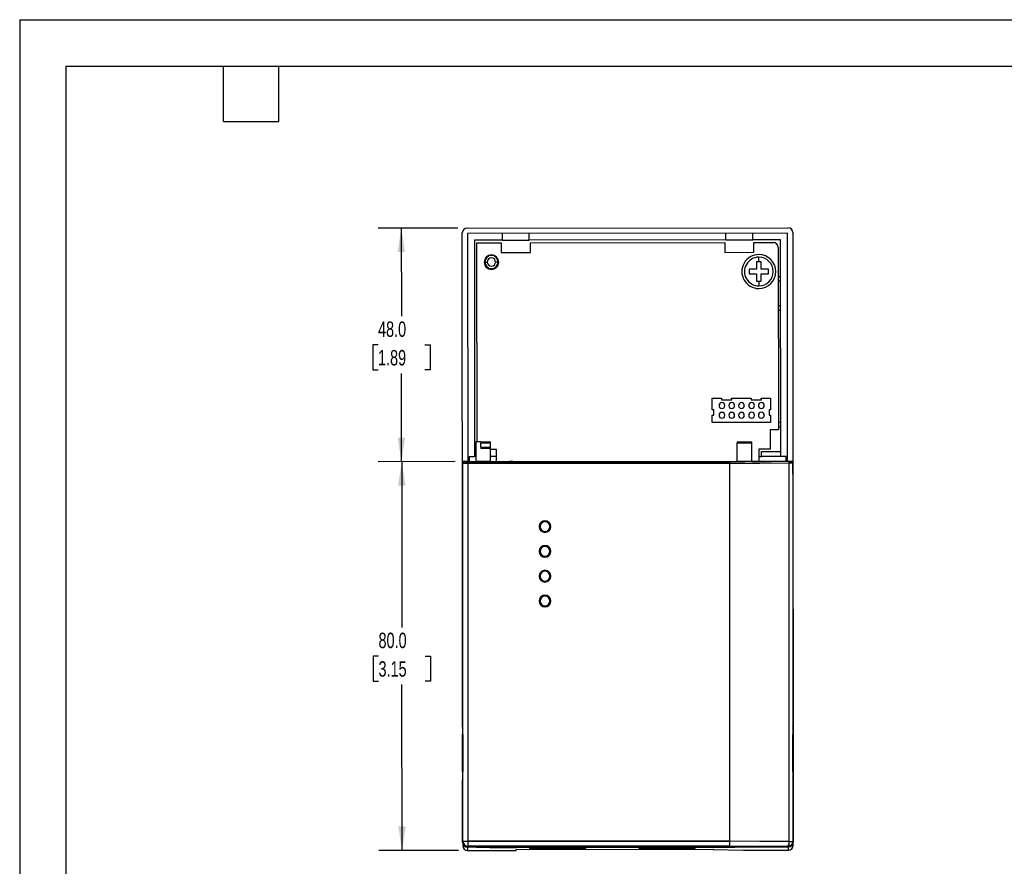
# Model space of a CAD drawing. Header units: millimetres. Extents: x 0 to 419, y 0 to 324.
# Tile 2 of 4: x 0 to 203, y 150 to 324. Entities that reach past the tile are written whole.
import ezdxf

# ---------------------------------------------------------------- set-up
doc = ezdxf.new("R2010")
doc.units = ezdxf.units.MM
doc.header["$LTSCALE"] = 1.5
doc.layers.add('DIMENSIONS', color=140, linetype='Continuous', lineweight=25)
doc.layers.add('TEXT', color=140, linetype='Continuous', lineweight=25)
doc.styles.add('SLDTEXTSTYLE0', font='TXT', dxfattribs={"width": 0.7})
doc.dimstyles.new('SLDDIMSTYLE0', dxfattribs={"dimtxt": 3.237012, "dimasz": 4.953, "dimexe": 0, "dimexo": 0.0625, "dimgap": 0.809253, "dimtad": 0, "dimtih": 1, "dimtoh": 1, "dimdec": 1, "dimrnd": 1e-09, "dimzin": 4, "dimdsep": 46, "dimtxsty": 'SLDTEXTSTYLE0', "dimsah": 1, "dimcen": 0.09, "dimadec": 0, "dimazin": 1, "dimtfac": 1, "dimtdec": 1, "dimtofl": 0, "dimtmove": 0, "dimatfit": 3, "dimfxl": 0, "dimfrac": 2, "dimtolj": 1, "dimtzin": 12, "dimarcsym": 0})

# ---------------------------------------------------------------- blocks, each defined once
blk = doc.blocks.new('_D_6')
at = {"layer": 'DIMENSIONS'}
for p, q in [((90.16, 281.02), (73.75, 281.01)), ((78.52, 281.01), (78.53, 262.86)), ((73.73, 256.99), (72.64, 256.99)), ((72.64, 256.99), (72.64, 251.85)), ((83.34, 256.99), (84.43, 256.99)), ((84.43, 256.99), (84.43, 251.85)), ((72.64, 251.85), (73.73, 251.85)), ((84.43, 251.85), (83.34, 251.85)), ((78.55, 232.97), (78.54, 251.12)), ((89.61, 232.98), (73.79, 232.96))]:
    blk.add_line(p, q, dxfattribs=at)
for points in [[(78.52, 281.01), (77.76, 276.06), (79.28, 276.06)], [(78.55, 232.97), (79.31, 237.92), (77.79, 237.92)]]:
    blk.add_solid(points, dxfattribs=at)
at = {"layer": 'DIMENSIONS', "char_height": 3.175, "attachment_point": 1, "style": 'SLDTEXTSTYLE0'}
for s, insert in [('48.0', (73.73, 261.81)), ('1.89', (73.73, 255.94))]:
    blk.add_mtext(s, dxfattribs=dict(at, insert=insert))
blk = doc.blocks.new('_D_7')
at = {"layer": 'DIMENSIONS'}
for p, q in [((89.61, 232.98), (73.85, 232.96)), ((78.61, 232.97), (78.64, 198.86)), ((73.83, 192.99), (72.75, 192.99)), ((72.75, 192.99), (72.75, 187.85)), ((83.45, 192.99), (84.54, 192.99)), ((84.54, 192.99), (84.54, 187.85)), ((72.75, 187.85), (73.83, 187.85)), ((78.67, 153.01), (78.65, 187.12)), ((84.54, 187.85), (83.45, 187.85)), ((90.26, 153.02), (73.91, 153.01))]:
    blk.add_line(p, q, dxfattribs=at)
for points in [[(78.61, 232.97), (77.85, 228.01), (79.38, 228.02)], [(78.67, 153.01), (79.43, 157.97), (77.91, 157.97)]]:
    blk.add_solid(points, dxfattribs=at)
at = {"layer": 'DIMENSIONS', "char_height": 3.175, "attachment_point": 1, "style": 'SLDTEXTSTYLE0'}
for s, insert in [('80.0', (73.83, 197.81)), ('3.15', (73.83, 191.94))]:
    blk.add_mtext(s, dxfattribs=dict(at, insert=insert))

msp = doc.modelspace()

# ---------------------------------------------------------------- linework, layer by layer
at = {"color": 7, "linetype": 'Continuous'}
for q in [(0, 0), (419.1, 323.85)]:
    msp.add_line((0, 323.85), q, dxfattribs=at)
for p, q in [((91.13, 202.64), (91.07, 280.02)), ((92.07, 281.02), (158.07, 281.07)), ((157.97, 279.97), (92.17, 279.92)), ((92.17, 279.92), (92.2, 233.08)), ((99.32, 278.53), (99.32, 279.93)), ((104.82, 278.53), (104.82, 279.93)), ((145.32, 278.56), (145.32, 279.96)), ((150.82, 278.57), (150.82, 279.97)), ((158, 233.08), (157.97, 279.97)), ((159.07, 280.07), (159.11, 230.38)), ((99.32, 278.53), (93.57, 278.52)), ((93.57, 278.52), (93.6, 234.02)), ((94.07, 277.97), (99.07, 277.98)), ((94.1, 237.08), (94.07, 277.97)), ((99.07, 277.98), (99.07, 275.98)), ((99.32, 278.53), (104.82, 278.53)), ((145.32, 278.56), (104.82, 278.53)), ((105.07, 277.98), (145.07, 278.01)), ((105.07, 275.98), (105.07, 277.98)), ((145.07, 278.01), (145.07, 276.01)), ((145.32, 278.56), (150.82, 278.57)), ((156.57, 278.57), (150.82, 278.57)), ((151.07, 276.02), (151.07, 278.02)), ((151.07, 278.02), (155.07, 278.02)), ((156.6, 234.07), (156.57, 278.57)), ((99.07, 275.98), (105.07, 275.98)), ((145.07, 276.01), (151.07, 276.02)), ((156.07, 277.02), (156.1, 239.52)), ((95.72, 274.03), (96.22, 274.03)), ((95.81, 274.78), (95.95, 274.78)), ((96.32, 275.15), (96.32, 275.28)), ((97.82, 275.28), (97.82, 275.15)), ((98.42, 274.03), (97.92, 274.03)), ((98.2, 274.78), (98.34, 274.78)), ((152.07, 274.07), (151.57, 274.07)), ((151.57, 274.07), (151.58, 272.57)), ((152.07, 274.07), (152.07, 275.01)), ((152.57, 274.07), (152.07, 274.07)), ((152.58, 272.57), (152.57, 274.07)), ((95.95, 273.28), (95.75, 273.28)), ((96.33, 272.68), (96.33, 272.9)), ((97.83, 272.9), (97.83, 272.68)), ((98.4, 273.28), (98.2, 273.28)), ((151.58, 272.57), (150.08, 272.57)), ((150.08, 272.57), (150.08, 271.57)), ((150.08, 271.57), (151.58, 271.57)), ((151.58, 271.57), (151.58, 270.07)), ((154.08, 272.57), (152.58, 272.57)), ((152.58, 270.07), (152.58, 271.57)), ((152.58, 271.57), (154.08, 271.57)), ((154.08, 271.57), (154.08, 272.57)), ((156.08, 272.13), (156.08, 272.07)), ((156.08, 272.07), (156.08, 272.01)), ((151.58, 270.07), (152.08, 270.07)), ((152.08, 270.07), (152.08, 269.12)), ((152.08, 270.07), (152.58, 270.07)), ((156.08, 271.07), (156.58, 271.07)), ((156.58, 270.07), (156.08, 270.07)), ((156.08, 265.07), (156.58, 265.07)), ((156.58, 264.07), (156.08, 264.07)), ((142.5, 243.61), (142.49, 246.01)), ((142.49, 246.01), (144.39, 246.01)), ((144.39, 246.01), (144.4, 245.71)), ((144.4, 245.71), (146.5, 245.71)), ((146.49, 246.01), (150.49, 246.02)), ((146.5, 245.71), (146.49, 246.01)), ((150.49, 246.02), (150.5, 245.72)), ((150.5, 245.72), (152.6, 245.72)), ((152.59, 246.02), (154.49, 246.02)), ((152.6, 245.72), (152.59, 246.02)), ((154.49, 246.02), (154.5, 243.62)), ((142.8, 243.61), (142.5, 243.61)), ((142.8, 242.51), (142.8, 243.61)), ((154.5, 243.62), (154.2, 243.62)), ((154.2, 243.62), (154.2, 242.52)), ((142.5, 241.01), (142.5, 242.51)), ((142.5, 242.51), (142.8, 242.51)), ((154.2, 242.52), (154.5, 242.52)), ((154.5, 242.52), (154.5, 241.02)), ((154.5, 241.02), (142.5, 241.01)), ((156.1, 239.52), (154.4, 239.52)), ((154.4, 239.52), (154.4, 235.52)), ((156.1, 241.07), (156.6, 241.07)), ((156.6, 240.07), (156.1, 240.07)), ((93.88, 237.08), (93.88, 232.99)), ((94.88, 237.08), (93.88, 237.08)), ((94.88, 237.08), (94.88, 236.78)), ((94.88, 237.08), (96.88, 237.08)), ((96.88, 236.78), (96.88, 237.08)), ((147.63, 237.08), (150.63, 237.08)), ((147.63, 237.08), (147.63, 236.78)), ((150.63, 236.78), (150.63, 237.08)), ((96.88, 236.78), (94.88, 236.78)), ((94.88, 235.98), (94.88, 236.78)), ((94.88, 235.98), (96.88, 235.98)), ((94.88, 235.98), (94.88, 235.68)), ((96.88, 235.68), (94.88, 235.68)), ((96.88, 235.98), (96.88, 236.78)), ((96.88, 235.68), (96.88, 235.98)), ((96.88, 232.99), (96.88, 235.68)), ((98.1, 235.48), (96.88, 235.48)), ((98.1, 233), (98.1, 235.48)), ((150.63, 236.78), (147.63, 236.78)), ((147.63, 232.99), (147.63, 236.78)), ((150.63, 232.99), (150.63, 236.78)), ((154.4, 235.52), (152.1, 235.52)), ((152.1, 235.52), (152.1, 233.02)), ((152.6, 234.07), (152.6, 235.07)), ((152.6, 235.07), (156.6, 235.07)), ((91.51, 232.98), (91.46, 233.08)), ((91.46, 233.08), (92.49, 233.08)), ((92.53, 233), (92.49, 233.08)), ((92.5, 234.02), (93.6, 234.02)), ((92.5, 234.02), (92.5, 233.05)), ((92.53, 233), (93.88, 233)), ((93.88, 234.02), (93.6, 234.02)), ((96.88, 232.99), (93.88, 232.99)), ((98.1, 234.03), (96.88, 234.03)), ((96.88, 233), (100.78, 233)), ((100.78, 233), (100.79, 233.02)), ((101.47, 233.02), (100.79, 233.02)), ((101.48, 233), (101.47, 233.02)), ((101.48, 233), (145.94, 233)), ((150.63, 232.99), (147.63, 232.99)), ((152.1, 234.07), (152.6, 234.07)), ((156.6, 234.07), (152.6, 234.07)), ((157.7, 234.07), (156.6, 234.07)), ((157.7, 233.05), (157.7, 234.07)), ((157.76, 233.08), (157.75, 233.05)), ((157.76, 233.08), (158.79, 233.08)), ((158.79, 233.08), (158.76, 233.02)), ((91.16, 232.78), (91.21, 232.68)), ((91.16, 230.38), (91.16, 232.78)), ((91.21, 154.92), (91.21, 232.68)), ((92.21, 232.97), (146.11, 232.97)), ((146.13, 232.67), (92.21, 232.67)), ((92.21, 232.67), (146.13, 232.67)), ((92.21, 232.67), (92.21, 154.92)), ((146.13, 154.92), (146.13, 232.67)), ((158.33, 154.88), (158.33, 232.71)), ((159.06, 232.72), (159.09, 232.78)), ((159.06, 232.72), (159.06, 154.88)), ((159.09, 230.38), (159.09, 232.78)), ((91.13, 178.7), (91.13, 230.38)), ((91.16, 230.38), (91.13, 230.38)), ((159.13, 230.38), (159.09, 230.38)), ((159.13, 178.7), (159.13, 230.38)), ((108.08, 220.63), (108.08, 220.84)), ((107.07, 219.63), (106.87, 219.63)), ((109.08, 219.63), (109.29, 219.63)), ((108.08, 215.53), (108.08, 215.74)), ((107.07, 214.53), (106.87, 214.53)), ((109.08, 214.53), (109.29, 214.53)), ((107.07, 209.43), (106.87, 209.43)), ((108.08, 210.43), (108.08, 210.64)), ((109.08, 209.43), (109.29, 209.43)), ((108.08, 205.33), (108.08, 205.54)), ((107.07, 204.33), (106.87, 204.33)), ((109.08, 204.33), (109.29, 204.33)), ((159.13, 202.67), (159.16, 154.74)), ((91.18, 178.55), (91.13, 178.7)), ((91.15, 177.96), (91.14, 178.65)), ((159.08, 178.55), (159.13, 178.7)), ((91.13, 169.23), (91.13, 176.93)), ((91.18, 178.05), (91.14, 177.93)), ((91.15, 176.76), (91.14, 176.74)), ((91.14, 176.74), (91.15, 176.74)), ((91.14, 176.44), (91.14, 169.72)), ((91.15, 176.44), (91.14, 176.44)), ((91.15, 169.4), (91.15, 176.76)), ((91.15, 176.49), (91.15, 169.67)), ((91.16, 176.49), (91.15, 176.49)), ((91.16, 169.35), (91.16, 176.81)), ((91.16, 176.81), (91.16, 176.79)), ((91.16, 176.79), (91.16, 176.79)), ((91.18, 176.86), (91.17, 176.84)), ((91.17, 176.84), (91.18, 176.84)), ((91.17, 176.54), (91.17, 169.61)), ((91.18, 176.54), (91.17, 176.54)), ((91.18, 169.29), (91.18, 176.86)), ((159.07, 176.86), (159.08, 176.84)), ((159.07, 169.29), (159.07, 176.86)), ((159.07, 176.84), (159.08, 176.84)), ((159.08, 176.54), (159.07, 176.54)), ((159.12, 177.93), (159.08, 178.05)), ((159.08, 176.54), (159.08, 169.61)), ((159.09, 176.81), (159.1, 176.79)), ((159.09, 169.35), (159.09, 176.81)), ((159.09, 176.79), (159.1, 176.79)), ((159.1, 176.49), (159.09, 176.49)), ((159.1, 176.49), (159.1, 169.67)), ((159.11, 176.76), (159.11, 176.74)), ((159.11, 169.4), (159.11, 176.76)), ((159.11, 176.74), (159.11, 176.74)), ((159.12, 176.44), (159.11, 176.44)), ((159.12, 176.44), (159.12, 169.72)), ((159.13, 169.23), (159.13, 176.93)), ((91.14, 169.72), (91.15, 169.72)), ((91.14, 169.42), (91.15, 169.4)), ((91.15, 169.42), (91.14, 169.42)), ((91.18, 168.11), (91.14, 168.23)), ((91.15, 169.67), (91.16, 169.67)), ((91.15, 167.53), (91.15, 168.18)), ((91.16, 169.37), (91.16, 169.35)), ((91.16, 169.37), (91.16, 169.37)), ((91.17, 169.61), (91.18, 169.61)), ((91.17, 169.31), (91.18, 169.29)), ((91.18, 169.31), (91.17, 169.31)), ((159.07, 169.61), (159.08, 169.61)), ((159.08, 169.31), (159.07, 169.29)), ((159.08, 169.31), (159.07, 169.31)), ((159.08, 168.11), (159.12, 168.23)), ((159.09, 169.67), (159.1, 169.67)), ((159.1, 169.37), (159.09, 169.35)), ((159.1, 169.37), (159.09, 169.37)), ((159.11, 169.72), (159.12, 169.72)), ((159.11, 169.42), (159.11, 169.4)), ((159.11, 169.42), (159.11, 169.42)), ((91.18, 167.61), (91.13, 167.45)), ((91.13, 154.75), (91.13, 167.45)), ((159.13, 167.45), (159.08, 167.61)), ((159.13, 154.75), (159.13, 167.45)), ((91.21, 154.92), (91.13, 154.75)), ((91.16, 154.5), (91.16, 154.02)), ((91.21, 154.92), (92.21, 154.92)), ((92.21, 154.92), (92.21, 153.92)), ((92.21, 154.92), (146.13, 154.92)), ((146.13, 154.92), (92.21, 154.92)), ((158.33, 154.88), (159.06, 154.88)), ((159.13, 154.75), (159.06, 154.88)), ((159.16, 154.07), (159.16, 154.74)), ((92.13, 153.75), (92.21, 153.92)), ((92.23, 153.75), (92.13, 153.75)), ((92.26, 153.69), (92.16, 153.69)), ((92.16, 153.69), (92.16, 153.02)), ((92.16, 153.02), (102.16, 153.03)), ((146.05, 153.92), (92.21, 153.92)), ((92.23, 153.75), (92.23, 153.75)), ((92.26, 153.75), (92.26, 153.69)), ((92.53, 153.73), (92.26, 153.74)), ((92.26, 153.69), (92.26, 153.68)), ((94.16, 153.68), (92.26, 153.68)), ((94.04, 153.73), (92.53, 153.73)), ((94.11, 153.85), (94.04, 153.73)), ((94.16, 153.86), (94.16, 153.68)), ((94.16, 153.57), (94.16, 153.68)), ((147.16, 153.61), (94.16, 153.57)), ((147.14, 153.86), (94.61, 153.86)), ((95.13, 153.86), (95.13, 153.85)), ((95.13, 153.85), (110.13, 153.85)), ((95.13, 153.85), (95.13, 153.63)), ((107.13, 153.63), (95.13, 153.63)), ((96.76, 153.66), (96.76, 153.79)), ((97.25, 153.8), (97.25, 153.65)), ((97.29, 153.78), (97.29, 153.8)), ((97.29, 153.78), (97.29, 153.74)), ((97.41, 153.8), (97.41, 153.69)), ((97.97, 153.71), (97.97, 153.69)), ((98.23, 153.66), (98.12, 153.66)), ((98.17, 153.68), (98.17, 153.66)), ((98.19, 153.74), (98.19, 153.71)), ((98.23, 153.71), (98.23, 153.69)), ((98.23, 153.69), (98.23, 153.66)), ((98.23, 153.66), (98.23, 153.66)), ((98.24, 153.74), (98.24, 153.71)), ((98.56, 153.74), (98.56, 153.7)), ((98.71, 153.8), (98.71, 153.8)), ((98.73, 153.74), (98.73, 153.71)), ((98.73, 153.71), (99.27, 153.7)), ((99.27, 153.7), (98.73, 153.69)), ((98.79, 153.8), (98.79, 153.8)), ((98.94, 153.71), (98.94, 153.74)), ((99.48, 153.7), (98.94, 153.71)), ((98.94, 153.68), (99.48, 153.69)), ((98.94, 153.69), (98.94, 153.68)), ((99.87, 153.81), (99.07, 153.81)), ((99.07, 153.68), (99.07, 153.66)), ((99.27, 153.7), (99.27, 153.7)), ((100.01, 153.71), (99.48, 153.7)), ((99.48, 153.7), (99.48, 153.69)), ((99.48, 153.69), (100.01, 153.68)), ((99.69, 153.7), (100.23, 153.71)), ((100.23, 153.69), (99.69, 153.7)), ((99.69, 153.7), (99.69, 153.7)), ((99.89, 153.68), (99.89, 153.66)), ((100.01, 153.74), (100.01, 153.71)), ((100.01, 153.68), (100.01, 153.69)), ((100.17, 153.8), (100.17, 153.8)), ((100.23, 153.71), (100.23, 153.74)), ((100.25, 153.8), (100.25, 153.8)), ((100.4, 153.74), (100.4, 153.7)), ((100.72, 153.74), (100.72, 153.71)), ((100.73, 153.71), (100.73, 153.69)), ((100.73, 153.69), (100.73, 153.66)), ((100.73, 153.69), (100.73, 153.69)), ((100.73, 153.69), (100.84, 153.69)), ((100.77, 153.74), (100.77, 153.71)), ((100.79, 153.68), (100.79, 153.66)), ((100.99, 153.71), (100.99, 153.69)), ((101.51, 153.74), (101.51, 153.71)), ((101.55, 153.8), (101.55, 153.69)), ((101.57, 153.74), (101.57, 153.69)), ((101.57, 153.69), (101.57, 153.66)), ((101.67, 153.8), (101.67, 153.78)), ((101.67, 153.74), (101.67, 153.78)), ((101.71, 153.8), (101.71, 153.65)), ((101.75, 153.8), (101.75, 153.65)), ((102.16, 153.24), (142.66, 153.27)), ((102.16, 153.03), (102.16, 153.24)), ((102.21, 153.79), (102.21, 153.66)), ((102.21, 153.79), (102.21, 153.79)), ((104, 153.8), (104, 153.72)), ((116.46, 153.44), (104.87, 153.43)), ((104.87, 153.43), (104.87, 153.36)), ((104.93, 153.43), (104.87, 153.36)), ((104.87, 153.36), (116.46, 153.37)), ((106.06, 153.79), (106.06, 153.82)), ((106.06, 153.82), (106.66, 153.82)), ((109.06, 153.79), (106.06, 153.79)), ((106.66, 153.82), (106.66, 153.8)), ((106.66, 153.8), (107.16, 153.8)), ((110.13, 153.68), (107.13, 153.63)), ((107.16, 153.82), (107.96, 153.82)), ((107.16, 153.8), (107.16, 153.82)), ((107.16, 153.78), (107.96, 153.78)), ((107.96, 153.82), (107.96, 153.8)), ((107.96, 153.8), (108.46, 153.8)), ((108.38, 153.89), (108.38, 153.9)), ((108.38, 153.9), (119.38, 153.9)), ((108.46, 153.82), (109.06, 153.82)), ((108.46, 153.8), (108.46, 153.82)), ((108.88, 153.9), (108.88, 153.88)), ((118.88, 153.88), (108.88, 153.88)), ((109.06, 153.82), (109.06, 153.79)), ((110.13, 153.86), (110.13, 153.85)), ((110.13, 153.68), (110.13, 153.85)), ((116.4, 153.44), (116.46, 153.37)), ((116.46, 153.37), (116.46, 153.44)), ((118.88, 153.88), (118.88, 153.9)), ((119.38, 153.9), (119.38, 153.89)), ((138.96, 153.45), (127.37, 153.44)), ((127.37, 153.44), (127.37, 153.38)), ((127.43, 153.44), (127.37, 153.38)), ((127.37, 153.38), (138.96, 153.39)), ((130.88, 153.89), (130.88, 153.9)), ((130.88, 153.9), (141.88, 153.9)), ((131.38, 153.9), (131.38, 153.88)), ((141.38, 153.88), (131.38, 153.88)), ((138.9, 153.45), (138.96, 153.39)), ((138.96, 153.39), (138.96, 153.45)), ((141.38, 153.88), (141.38, 153.9)), ((141.88, 153.9), (141.88, 153.89)), ((142.66, 153.27), (142.66, 153.2)), ((142.66, 153.2), (148.91, 153.09)), ((147.14, 153.86), (147.21, 153.73)), ((147.16, 153.83), (147.16, 153.72)), ((147.16, 153.72), (147.16, 153.61)), ((158.06, 153.72), (147.16, 153.72)), ((157.73, 153.73), (147.21, 153.73)), ((148.91, 153.09), (156.16, 153.1)), ((156.16, 153.1), (156.16, 153.07)), ((156.16, 153.07), (158.16, 153.07)), ((158.03, 153.74), (157.73, 153.73)), ((158.13, 153.75), (158.03, 153.75)), ((158.03, 153.75), (158.03, 153.74)), ((158.06, 153.88), (158.13, 153.75)), ((158.06, 153.74), (158.06, 153.75)), ((158.16, 153.74), (158.06, 153.74)), ((158.06, 153.74), (158.06, 153.72)), ((158.16, 153.07), (158.16, 153.74))]:
    msp.add_line(p, q)
at = {"flags": 128}
for points in [[(145.94, 233), (146.89, 233.01), (147.63, 233.01)], [(158.25, 233.01), (156.75, 233), (155.24, 233), (153.73, 232.99), (152.22, 232.98), (150.7, 232.98), (149.17, 232.97), (147.64, 232.97), (146.11, 232.97)], [(150.63, 233.02), (154.63, 233.03), (157.75, 233.05)], [(92.21, 232.97), (92.21, 232.94), (92.21, 232.88), (92.21, 232.78), (92.21, 232.67)], [(146.13, 232.67), (152.27, 232.68), (158.33, 232.71)], [(158.33, 154.88), (152.27, 154.9), (146.13, 154.92)], [(98.71, 153.8), (98.53, 153.8), (98.35, 153.8), (98.16, 153.8), (97.98, 153.8), (97.8, 153.8), (97.61, 153.8), (97.43, 153.8), (97.25, 153.8)], [(97.25, 153.65), (97.8, 153.65), (98.36, 153.64), (98.92, 153.64), (99.48, 153.64), (100.04, 153.64), (100.6, 153.64), (101.16, 153.65), (101.71, 153.65)], [(101.67, 153.78), (101.12, 153.78), (100.57, 153.78), (100.03, 153.78), (99.48, 153.78), (98.93, 153.78), (98.39, 153.78), (97.84, 153.78), (97.29, 153.78)], [(101.67, 153.74), (101.12, 153.74), (100.57, 153.74), (100.03, 153.74), (99.48, 153.74), (98.93, 153.74), (98.39, 153.74), (97.84, 153.74), (97.29, 153.74)], [(97.45, 153.71), (97.45, 153.71), (97.45, 153.71)], [(98.73, 153.69), (98.66, 153.69), (98.6, 153.69), (98.57, 153.69), (98.56, 153.7), (98.57, 153.7), (98.6, 153.7), (98.66, 153.7), (98.73, 153.71)], [(98.71, 153.8), (98.72, 153.8), (98.73, 153.8), (98.74, 153.8), (98.75, 153.8), (98.76, 153.8), (98.77, 153.8), (98.78, 153.8), (98.79, 153.8)], [(99.87, 153.81), (100.18, 153.82), (100.56, 153.82), (100.99, 153.82), (101.44, 153.82), (102.1, 153.82), (102.69, 153.82), (103.14, 153.81), (103.42, 153.8), (103.6, 153.78), (103.62, 153.77), (103.52, 153.75), (103.4, 153.73), (103.35, 153.72), (103.43, 153.71), (103.65, 153.7), (104.05, 153.69), (104.89, 153.69), (105.87, 153.69), (106.5, 153.69), (107.05, 153.69), (107.46, 153.7), (107.83, 153.71), (107.97, 153.72), (107.97, 153.74), (107.92, 153.76), (107.96, 153.78)], [(100.17, 153.8), (100.18, 153.8), (100.19, 153.8), (100.2, 153.8), (100.21, 153.8), (100.22, 153.8), (100.23, 153.8), (100.24, 153.8), (100.25, 153.8)], [(101.71, 153.8), (101.53, 153.8), (101.35, 153.8), (101.17, 153.8), (100.98, 153.8), (100.8, 153.8), (100.62, 153.8), (100.43, 153.8), (100.25, 153.8)], [(100.73, 153.71), (100.72, 153.71), (100.72, 153.71), (100.72, 153.71), (100.73, 153.71), (100.74, 153.71), (100.75, 153.71), (100.76, 153.71), (100.77, 153.71)], [(100.73, 153.66), (100.73, 153.66), (100.73, 153.66), (100.73, 153.66), (100.74, 153.66), (100.75, 153.66), (100.76, 153.66), (100.78, 153.66), (100.79, 153.66)], [(101.71, 153.65), (101.71, 153.65), (101.72, 153.65), (101.72, 153.65), (101.73, 153.65), (101.73, 153.65), (101.74, 153.65), (101.74, 153.65), (101.75, 153.65)], [(107.16, 153.78), (107.13, 153.76), (107.18, 153.75), (107.21, 153.73), (107.18, 153.72), (107.06, 153.71), (106.83, 153.7), (106.44, 153.7), (105.8, 153.7), (105.1, 153.7), (104.67, 153.7), (104.33, 153.7), (104.12, 153.71), (104, 153.72), (104, 153.72)], [(146.05, 153.92), (147.57, 153.92), (149.08, 153.92), (150.59, 153.91), (152.1, 153.9), (153.6, 153.9), (155.09, 153.89), (156.58, 153.89), (158.06, 153.88)]]:
    msp.add_lwpolyline(points, dxfattribs=at)
for centre, radius, start, end in [((92.07, 280.02), 1, 90.0418, 180.0418), ((158.07, 280.07), 1, 0.0418, 90.0418), ((155.07, 277.02), 1, 0.063, 90.0212), ((152.08, 272.07), 3.5, 90.0418, 270.0418), ((152.08, 272.07), 3.5, 270.0418, 90.0418), ((97.07, 273.98), 1.5, 0.0421, 180.0421), ((97.07, 273.98), 1.5, 180.0421, 0.0421), ((97.07, 274.03), 1.35, 0.0418, 180.0418), ((97.07, 274.03), 1.35, 180.0418, 0.0418), ((97.07, 274.03), 0.85, 0.0418, 180.0418), ((97.07, 274.03), 0.85, 180.0418, 0.0418), ((152.08, 272.07), 2.95, 90.0418, 270.0418), ((152.08, 272.07), 2.95, 90.0418, 270.0418), ((152.08, 272.07), 2.95, 270.0418, 90.0418), ((152.08, 272.07), 2.95, 270.0418, 90.0418), ((144.5, 244.51), 0.6, 0.0421, 180.0421), ((144.5, 244.51), 0.6, 180.0421, 0.0421), ((144.5, 242.51), 0.6, 0.0421, 180.0421), ((146.5, 244.51), 0.6, 0.0421, 180.0421), ((146.5, 244.51), 0.6, 180.0421, 0.0421), ((146.5, 242.51), 0.6, 0.0421, 180.0421), ((148.5, 244.51), 0.6, 0.0421, 180.0421), ((148.5, 244.51), 0.6, 180.0421, 0.0421), ((148.5, 242.51), 0.6, 0.0421, 180.0421), ((150.6, 244.52), 0.6, 0.0421, 180.0421), ((150.6, 244.52), 0.6, 180.0421, 0.0421), ((150.6, 242.52), 0.6, 0.0421, 180.0421), ((152.6, 244.52), 0.6, 0.0421, 180.0421), ((152.6, 244.52), 0.6, 180.0421, 0.0421), ((152.6, 242.52), 0.6, 0.0421, 180.0421), ((144.5, 242.51), 0.6, 180.0421, 0.0421), ((146.5, 242.51), 0.6, 180.0421, 0.0421), ((148.5, 242.51), 0.6, 180.0421, 0.0421), ((150.6, 242.52), 0.6, 180.0421, 0.0421), ((152.6, 242.52), 0.6, 180.0421, 0.0421), ((91.46, 232.78), 0.3, 90.015, 179.9915), ((91.51, 232.68), 0.3, 90.0066, 179.9863), ((91.64, 234.2), 1.23, 263.9793, 269.6689), ((158.35, 239.76), 6.75, 269.124, 273.4831), ((157.98, 232.78), 0.359, 349.3362, 40.5322), ((158.76, 232.72), 0.3, 0.0136, 89.9931), ((158.79, 232.78), 0.3, 0.0085, 89.985), ((91.94, 251.64), 18.98, 267.7968, 270.8161), ((92.16, 257.92), 24.96, 268.8078, 270.1343), ((145.1, 232.74), 1.03, 355.8207, 12.5526), ((158.45, 248.2), 15.49, 269.5553, 272.2683), ((108.08, 219.63), 1.21, 90, 180), ((108.08, 219.63), 1.21, 0, 90), ((108.08, 219.63), 1.21, 180, 270), ((108.08, 219.63), 1.01, 90, 180), ((108.08, 219.63), 1.01, 180, 0), ((108.08, 219.63), 1.01, 0, 90), ((108.08, 219.63), 1.21, 270, 360), ((108.08, 214.53), 1.21, 90, 180), ((108.08, 214.53), 1.01, 90, 180), ((108.08, 214.53), 1.21, 0, 90), ((108.08, 214.53), 1.01, 0, 90), ((108.08, 214.53), 1.21, 180, 270), ((108.08, 214.53), 1.01, 180, 0), ((108.08, 214.53), 1.21, 270, 0), ((108.08, 209.43), 1.21, 90, 180), ((108.08, 209.43), 1.21, 180, 270), ((108.08, 209.43), 1.01, 90, 180), ((108.08, 209.43), 1.01, 180, 0), ((108.08, 209.43), 1.21, 0, 90), ((108.08, 209.43), 1.01, 0, 90), ((108.08, 209.43), 1.21, 270, 0), ((108.08, 204.33), 1.21, 90, 180), ((108.08, 204.33), 1.01, 90, 180), ((108.08, 204.33), 1.21, 0, 90), ((108.08, 204.33), 1.01, 0, 90), ((108.08, 204.33), 1.21, 180, 270), ((108.08, 204.33), 1.01, 180, 0), ((108.08, 204.33), 1.21, 270, 0), ((76.48, 178.3), 14.7, 359.0281, 0.9762), ((157.31, 176.86), 66.18, 179.0802, 179.9457), ((110.99, 176.42), 19.85, 179.0802, 179.9457), ((111.01, 176.47), 19.85, 179.0802, 179.9457), ((111.03, 176.53), 19.85, 179.0802, 179.9457), ((157.31, 169.29), 66.18, 180.0543, 180.9198), ((110.99, 169.74), 19.85, 180.0543, 180.9198), ((111.01, 169.68), 19.85, 180.0543, 180.9198), ((111.03, 169.63), 19.85, 180.0543, 180.9198), ((76.48, 167.86), 14.7, 359.0281, 0.9762), ((92.13, 154.75), 1, 179.9959, 269.997), ((92.16, 154.69), 1, 180.0436, 270.0314), ((92.16, 154.02), 1, 180.0436, 270.0314), ((92.21, 154.92), 1, 180.0135, 269.9931), ((143.27, 154.63), 2.87, 345.7438, 5.8672), ((157.15, 154.66), 1.2, 319.4682, 10.6556), ((158.06, 154.88), 1, 270.0065, 359.9865), ((158.16, 154.74), 1, 270.0523, 0.0401), ((158.16, 154.07), 1, 270.0523, 0.0401), ((94.63, 138.21), 15.65, 90.076, 91.9067), ((97.14, 147.08), 6.71, 89.0416, 93.2683), ((97.14, 160.36), 6.71, 266.7317, 270.9584), ((97.42, 154.14), 0.458, 266.5188, 270.9387), ((97.4, 153.57), 0.12, 89.0406, 95.6898), ((97.4, 153.77), 0.103, 263.9883, 270.9779), ((97.42, 153.18), 0.488, 89.0542, 93.3903), ((98.17, 201.81), 48.16, 269.0857, 269.7538), ((98.17, 105.47), 48.23, 90.2465, 90.9119), ((97.8, 259.42), 105.73, 269.7986, 270.1984), ((97.8, 47.93), 105.74, 89.8016, 90.2005), ((97.48, 153.02), 0.691, 88.99, 92.9413), ((98.15, 181.53), 27.83, 268.5689, 269.5149), ((97.45, 55.82), 97.89, 89.5674, 89.9724), ((97.98, 160.44), 6.73, 269.4248, 270.8537), ((98.01, 147.87), 5.82, 88.8946, 90.3894), ((98.01, 159.46), 5.8, 269.6094, 271.1096), ((97.95, 161.94), 8.23, 270.9245, 271.9563), ((98.05, 150.51), 3.18, 86.8112, 88.8392), ((98.18, 154.58), 0.898, 269.0538, 273.3853), ((98.18, 152.77), 0.898, 86.6147, 90.9462), ((98.2, 153.13), 0.587, 86.0105, 90.9153), ((98.23, 153.75), 0.0405, 268.6939, 280.2009), ((98.23, 153.68), 0.00865, 72.8935, 91.8683), ((99.48, 16.63), 137.17, 89.7107, 90.288), ((99.48, 106.81), 46.9, 89.3463, 90.6537), ((99.48, 200.58), 46.9, 269.3463, 270.6537), ((101.22, 98.98), 54.87, 86.7936, 92.2398), ((99.48, 144.27), 9.4, 87.5156, 92.4844), ((99.48, 163.05), 9.4, 267.5156, 272.4844), ((100.25, 152.53), 1.18, 82.7127, 91.0658), ((100.25, 154.87), 1.18, 268.9342, 277.2873), ((101.01, 161.94), 8.23, 268.0437, 269.0755), ((100.78, 154.58), 0.898, 266.6147, 270.9462), ((100.9, 156.84), 3.18, 266.8113, 268.8392), ((101.51, 55.79), 97.92, 90.0266, 90.4325), ((101.16, 259.42), 105.74, 269.8016, 270.2005), ((101.16, 47.93), 105.73, 89.799, 90.1984), ((100.95, 147.89), 5.8, 89.6094, 91.1096), ((100.95, 159.47), 5.82, 268.8946, 270.3894), ((100.98, 160.44), 6.73, 269.1463, 270.5752), ((100.79, 105.54), 48.16, 89.0857, 89.7538), ((100.78, 201.88), 48.23, 270.2466, 270.9119), ((100.81, 181.59), 27.89, 270.4858, 271.4278), ((101.48, 153.06), 0.658, 87.0006, 90.9977), ((101.51, 153.76), 0.0453, 268.8794, 277.9893), ((101.54, 154.17), 0.488, 269.0542, 273.3903), ((101.54, 153.19), 0.473, 86.5676, 90.9421), ((101.56, 153.58), 0.103, 83.9883, 90.9779), ((101.55, 153.78), 0.12, 269.0406, 275.6898), ((101.82, 147.08), 6.71, 86.7317, 90.9584), ((101.85, 159.73), 6.09, 269.0552, 273.4007), ((102.21, 153.79), 0.000294, 303.5672, 353.9132), ((102.21, 153.66), 0.000908, 26.2163, 83.5693), ((108.89, 169.09), 15.22, 268.0584, 269.9416), ((118.86, 169.09), 15.22, 270.0584, 271.9416), ((131.39, 169.09), 15.22, 268.0584, 269.9416), ((141.36, 169.09), 15.22, 270.0584, 271.9416)]:
    msp.add_arc(centre, radius, start, end)
for centre, major_axis, ratio, start_param, end_param in [((159.08, 178.3), (0, 0.25), 0.008727, 0.034414, 3.107179), ((159.08, 176.54), (0, 0.3), 0.008727, 4.712389, 6.257005), ((159.1, 176.49), (0, 0.3), 0.008727, 4.712389, 6.257005), ((159.11, 176.44), (0, 0.3), 0.008727, 4.712389, 6.257005), ((159.12, 176.93), (0, 1), 0.008727, 4.712389, 6.257005), ((159.08, 169.61), (0, 0.3), 0.008727, 3.167773, 4.712389), ((159.1, 169.67), (0, 0.3), 0.008727, 3.167773, 4.712389), ((159.11, 169.72), (0, 0.3), 0.008727, 3.167773, 4.712389), ((159.12, 169.23), (0, 1), 0.008727, 3.167773, 4.712389), ((159.08, 167.86), (0, 0.25), 0.008727, 0.034414, 3.107179), ((158.13, 154.75), (0.447, -0.895), 0.99981, 5.819647, 7.390295)]:
    msp.add_ellipse(centre, major_axis=major_axis, ratio=ratio, start_param=start_param, end_param=end_param)
at = {"layer": 'TEXT'}
for p, q in [((9.52, 314.32), (409.57, 314.32)), ((9.52, 314.32), (9.52, 9.52)), ((41.91, 302.89), (41.91, 314.32)), ((53.34, 302.89), (53.34, 314.32)), ((41.91, 302.89), (53.34, 302.89))]:
    msp.add_line(p, q, dxfattribs=at)

# ---------------------------------------------------------------- dimensions: what is measured, and where the dimension line sits
at = {"layer": 'DIMENSIONS'}
for base, p1, picture, middle in [((78.55, 232.97), (92.07, 281.02), '_D_6', (78.53, 256.99)), ((78.61, 232.97), (92.16, 153.02), '_D_7', (78.64, 192.99))]:
    dim = msp.add_linear_dim(base=base, p1=p1, p2=(91.51, 232.98), angle=270.0418, dimstyle='SLDDIMSTYLE0', dxfattribs=at)
    dim.commit()
    dim.dimension.update_dxf_attribs({"geometry": picture, "text_midpoint": middle, "dimtype": 160})

doc.saveas('drawing.dxf')
